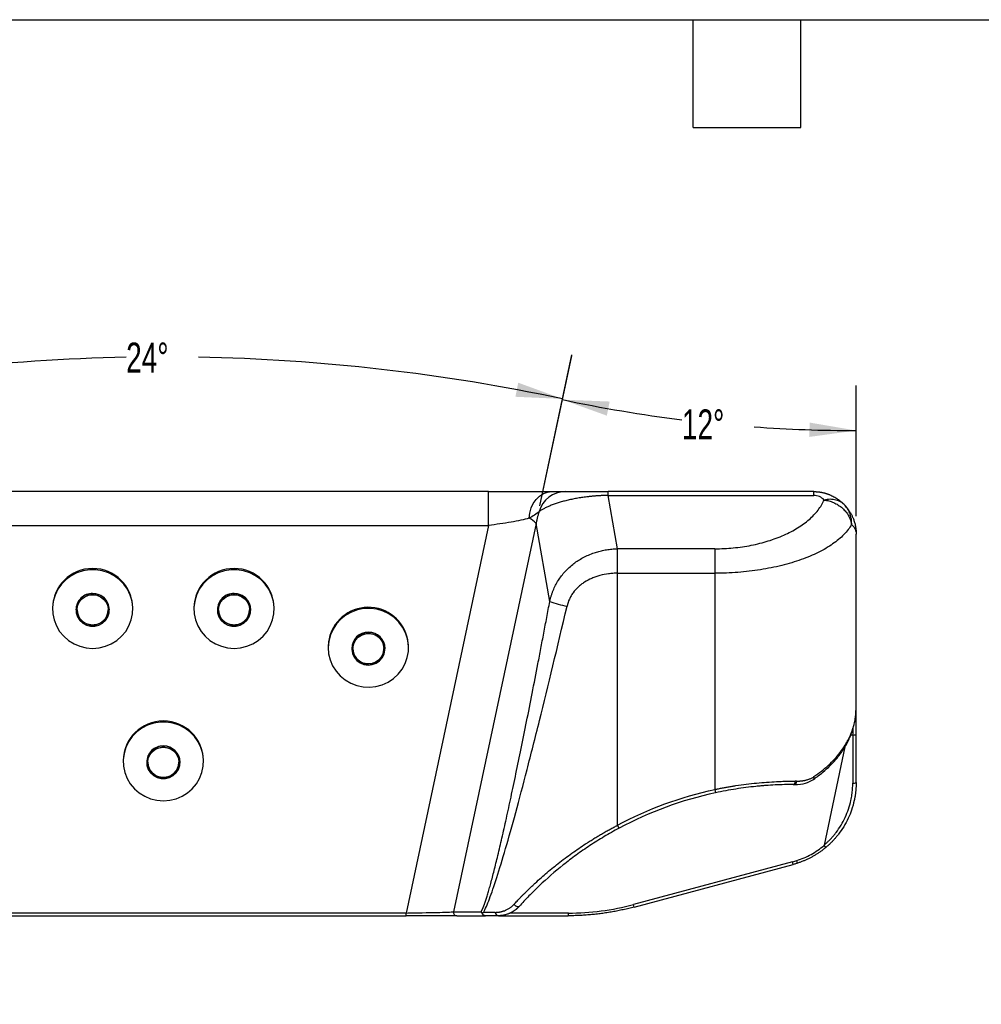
# Model space of a CAD drawing. Header units: millimetres. Extents: x 32 to 1437, y 32 to 1048.
# Tile 13 of 21: x 441 to 781, y 700 to 1048. Entities that reach past the tile are written whole.
import ezdxf

# ---------------------------------------------------------------- set-up
doc = ezdxf.new("R2010")
doc.units = ezdxf.units.MM
doc.header["$LTSCALE"] = 5
doc.layers.add('DIMENSIONS', color=140, linetype='Continuous', lineweight=25)
doc.layers.add('TEXT', color=140, linetype='Continuous', lineweight=25)
doc.styles.add('SLDTEXTSTYLE0', font='TXT', dxfattribs={"width": 0.7})
doc.dimstyles.new('SLDDIMSTYLE2', dxfattribs={"dimtxt": 10.790039, "dimasz": 16.51, "dimexe": 0, "dimexo": 0.0625, "dimgap": 2.69751, "dimtad": 0, "dimtih": 1, "dimtoh": 1, "dimdec": 4, "dimlfac": 5, "dimzin": 12, "dimdsep": 46, "dimtxsty": 'SLDTEXTSTYLE0', "dimsah": 1, "dimcen": 0.09, "dimadec": 0, "dimazin": 3, "dimtfac": 1, "dimtdec": 0, "dimtofl": 0, "dimtmove": 0, "dimatfit": 3, "dimfxl": 0, "dimfrac": 2, "dimtolj": 1, "dimtzin": 12, "dimarcsym": 0})

# ---------------------------------------------------------------- blocks, each defined once
blk = doc.blocks.new('_D_6')
at = {"layer": 'DIMENSIONS'}
for p, q in [((263.22, 750.65), (184.73, 771.68)), ((399.93, 730.85), (179.36, 730.85))]:
    blk.add_line(p, q, dxfattribs=at)
for start, end in [(152.2469, 165), (180, 192.7531)]:
    blk.add_arc((337.11, 730.85), 141.88, start, end, dxfattribs=at)
for points in [[(200.07, 767.57), (207.67, 782.44), (202.84, 784.04)], [(195.23, 730.85), (193.65, 714.22), (198.72, 714.51)]]:
    blk.add_solid(points, dxfattribs=at)
at = {"layer": 'DIMENSIONS', "insert": (184.3, 758.83), "char_height": 10.583, "attachment_point": 1, "style": 'SLDTEXTSTYLE0'}
blk.add_mtext('15°', dxfattribs=at)
blk = doc.blocks.new('_D_8')
at = {"layer": 'DIMENSIONS'}
for p, q in [((358.97, 875.84), (347.63, 929.17)), ((625.26, 875.84), (636.6, 929.17))]:
    blk.add_line(p, q, dxfattribs=at)
for start, end in [(91.1101, 102), (78, 88.95025)]:
    blk.add_arc((492.11, 249.44), 679.04, start, end, dxfattribs=at)
for points in [[(350.93, 913.64), (367.62, 914.39), (366.63, 919.37)], [(633.29, 913.64), (617.6, 919.37), (616.61, 914.39)]]:
    blk.add_solid(points, dxfattribs=at)
at = {"layer": 'DIMENSIONS', "insert": (478.96, 933.55), "char_height": 10.583, "attachment_point": 1, "style": 'SLDTEXTSTYLE0'}
blk.add_mtext('24°', dxfattribs=at)
blk = doc.blocks.new('_D_9')
at = {"layer": 'DIMENSIONS'}
for p, q in [((625.26, 875.84), (636.54, 928.9)), ((737.11, 872.2), (737.11, 918.33))]:
    blk.add_line(p, q, dxfattribs=at)
for start, end in [(258, 262.9156), (265.8654, 270)]:
    blk.add_arc((737.11, 1402.07), 499.62, start, end, dxfattribs=at)
for points in [[(633.24, 913.37), (648.95, 907.71), (649.93, 912.7)], [(737.11, 902.45), (720.65, 905.27), (720.56, 900.19)]]:
    blk.add_solid(points, dxfattribs=at)
at = {"layer": 'DIMENSIONS', "insert": (675.5, 909.91), "char_height": 10.583, "attachment_point": 1, "style": 'SLDTEXTSTYLE0'}
blk.add_mtext('12°', dxfattribs=at)

msp = doc.modelspace()

# ---------------------------------------------------------------- linework, layer by layer
for p, q in [((607.079893, 880.847053), (377.148491, 880.847053)), ((607.079893, 868.885892), (607.079893, 880.847053)), ((649.436461, 879.507307), (649.436461, 880.847053)), ((722.114192, 880.847053), (649.436461, 880.847053)), ((652.734781, 860.639794), (649.436461, 879.507307)), ((649.436461, 879.507307), (722.114192, 879.507307)), ((722.114192, 879.507307), (722.114192, 880.847053)), ((377.148491, 868.885892), (607.079893, 868.885892)), ((607.079893, 868.885892), (577.943877, 731.811714)), ((623.938953, 869.623853), (594.738627, 732.247123)), ((628.763444, 842.026116), (623.938953, 869.623853)), ((737.076359, 866.297259), (737.114192, 865.847053)), ((737.114192, 804.401076), (737.114192, 865.847053)), ((652.704338, 851.979504), (652.684195, 860.63886)), ((652.734781, 851.97954), (652.734781, 860.639794)), ((687.114192, 860.639794), (652.734781, 860.639794)), ((687.114192, 860.639794), (687.114192, 851.97954)), ((652.704338, 851.979504), (652.734781, 851.97954)), ((652.704338, 762.859804), (652.704338, 851.979504)), ((652.734781, 851.97954), (687.114192, 851.97954)), ((687.114192, 851.97954), (687.114192, 775.496207)), ((452.914192, 839.675588), (452.914192, 839.342191)), ((481.314192, 839.342191), (481.314192, 839.675588)), ((502.914192, 839.675588), (502.914192, 839.342191)), ((531.314192, 839.342191), (531.314192, 839.675588)), ((461.214192, 839.048017), (461.214192, 839.008793)), ((473.014192, 839.008793), (473.014192, 839.048017)), ((511.214192, 839.048017), (511.214192, 839.008793)), ((523.014192, 839.008793), (523.014192, 839.048017)), ((467.114192, 833.654823), (465.230897, 834.007073)), ((550.414192, 825.947459), (550.414192, 825.614061)), ((558.714192, 825.319887), (558.714192, 825.280664)), ((559.151242, 825.297538), (559.416597, 827.083571)), ((570.514192, 825.280664), (570.514192, 825.319887)), ((578.814192, 825.614061), (578.814192, 825.947459)), ((569.811787, 823.556203), (568.856436, 821.926211)), ((737.029826, 802.59008), (737.114192, 804.401076)), ((735.914192, 794.769376), (735.209101, 794.769376)), ((735.914192, 796.769955), (735.914192, 794.769376)), ((735.914192, 794.769376), (735.914192, 777.746951)), ((737.114192, 777.98229), (737.114192, 795.004715)), ((733.139127, 790.574211), (725.744298, 755.784274)), ((477.914192, 785.743651), (477.914192, 785.410254)), ((486.214192, 785.116079), (486.214192, 785.076856)), ((498.014192, 785.076856), (498.014192, 785.116079)), ((506.314192, 785.410254), (506.314192, 785.743651)), ((714.878763, 777.255338), (715.31157, 777.255338)), ((716.004948, 778.455338), (715.561498, 778.455338)), ((687.114192, 775.496207), (687.367109, 774.323163)), ((653.270707, 761.801869), (652.704338, 762.859804)), ((714.650127, 749.912112), (658.330545, 734.821325)), ((658.559181, 733.913729), (714.878763, 749.004515)), ((716.407748, 749.458093), (716.117953, 750.347547)), ((577.943877, 731.811714), (406.284507, 731.811714)), ((577.943877, 730.847053), (577.943877, 731.811714)), ((594.738627, 732.247123), (604.458776, 732.247123)), ((609.486258, 732.047053), (605.390593, 732.047053)), ((635.347414, 731.795539), (614.736403, 731.795539)), ((406.284507, 730.847053), (577.943877, 730.847053)), ((595.898743, 730.847053), (605.982029, 730.847053)), ((610.698502, 730.847053), (635.265467, 730.847053))]:
    msp.add_line(p, q)
at = {"flags": 128}
for points in [[(621.435362, 871.402592), (621.665147, 873.272464), (622.17652, 875.055588), (622.951192, 876.68819), (623.961456, 878.111879), (625.17118, 879.275735), (626.537095, 880.138131), (628.01035, 880.668224), (629.538251, 880.847053)], [(467.114192, 825.417945), (469.392032, 825.598261), (471.610877, 826.134536), (473.713261, 827.012884), (475.644732, 828.210553), (477.355266, 829.696527), (478.800563, 831.432318), (479.943188, 833.37297), (480.753549, 835.468223), (481.210658, 837.663808), (481.302675, 839.902864), (481.027219, 842.127398), (480.391422, 844.279796), (479.411752, 846.304314), (478.113582, 848.148516), (476.530533, 849.764638), (474.703606, 851.110825), (472.680118, 852.152211), (470.512474, 852.861823), (468.256817, 853.221284), (465.971566, 853.221284), (463.715909, 852.861823), (461.548266, 852.152211), (459.524777, 851.110825), (457.69785, 849.764638), (456.114801, 848.148516), (454.816631, 846.304314), (453.836961, 844.279796), (453.201164, 842.127398), (452.925708, 839.902864), (453.017726, 837.663808), (453.474835, 835.468223), (454.285196, 833.37297), (455.427821, 831.432318), (456.873117, 829.696527), (458.583652, 828.210553), (460.515123, 827.012884), (462.617506, 826.134536), (464.836352, 825.598261), (467.114192, 825.417945)], [(517.114192, 825.417945), (519.392032, 825.598261), (521.610877, 826.134536), (523.713261, 827.012884), (525.644732, 828.210553), (527.355266, 829.696527), (528.800563, 831.432318), (529.943188, 833.37297), (530.753549, 835.468223), (531.210658, 837.663808), (531.302675, 839.902864), (531.027219, 842.127398), (530.391422, 844.279796), (529.411752, 846.304314), (528.113582, 848.148516), (526.530533, 849.764638), (524.703606, 851.110825), (522.680118, 852.152211), (520.512474, 852.861823), (518.256817, 853.221284), (515.971566, 853.221284), (513.715909, 852.861823), (511.548266, 852.152211), (509.524777, 851.110825), (507.69785, 849.764638), (506.114801, 848.148516), (504.816631, 846.304314), (503.836961, 844.279796), (503.201164, 842.127398), (502.925708, 839.902864), (503.017726, 837.663808), (503.474835, 835.468223), (504.285196, 833.37297), (505.427821, 831.432318), (506.873117, 829.696527), (508.583652, 828.210553), (510.515123, 827.012884), (512.617506, 826.134536), (514.836352, 825.598261), (517.114192, 825.417945)], [(467.114192, 844.794219), (465.646921, 844.61246), (464.271845, 844.078601), (463.075364, 843.226187), (462.132657, 842.10878), (461.502958, 840.796588), (461.225834, 839.372063), (461.318697, 837.924713), (461.775712, 836.545479), (462.568164, 835.321024), (463.646259, 834.328285), (464.942257, 833.62964), (466.374726, 833.268987), (467.853658, 833.268987), (469.286127, 833.62964), (470.582125, 834.328285), (471.66022, 835.321024), (472.452671, 836.545479), (472.909686, 837.924713), (473.002549, 839.372063), (472.725425, 840.796588), (472.095726, 842.10878), (471.15302, 843.226187), (469.956538, 844.078601), (468.581462, 844.61246), (467.114192, 844.794219)], [(467.114192, 844.401987), (468.537696, 844.218218), (469.864192, 843.679436), (471.003279, 842.822357), (471.877331, 841.70539), (472.426784, 840.404655), (472.614192, 839.008793), (472.426784, 837.612932), (471.877331, 836.312197), (471.003279, 835.19523), (469.864192, 834.338151), (468.537696, 833.799368), (467.114192, 833.6156), (465.690687, 833.799368), (464.364192, 834.338151), (463.225104, 835.19523), (462.351052, 836.312197), (461.8016, 837.612932), (461.614192, 839.008793), (461.8016, 840.404655), (462.351052, 841.70539), (463.225104, 842.822357), (464.364192, 843.679436), (465.690687, 844.218218), (467.114192, 844.401987)], [(517.114192, 844.794219), (515.646921, 844.61246), (514.271845, 844.078601), (513.075364, 843.226187), (512.132657, 842.10878), (511.502958, 840.796588), (511.225834, 839.372063), (511.318697, 837.924713), (511.775712, 836.545479), (512.568164, 835.321024), (513.646259, 834.328285), (514.942257, 833.62964), (516.374726, 833.268987), (517.853658, 833.268987), (519.286127, 833.62964), (520.582125, 834.328285), (521.66022, 835.321024), (522.452671, 836.545479), (522.909686, 837.924713), (523.002549, 839.372063), (522.725425, 840.796588), (522.095726, 842.10878), (521.15302, 843.226187), (519.956538, 844.078601), (518.581462, 844.61246), (517.114192, 844.794219)], [(517.114192, 844.401987), (518.537696, 844.218218), (519.864192, 843.679436), (521.003279, 842.822357), (521.877331, 841.70539), (522.426784, 840.404655), (522.614192, 839.008793), (522.426784, 837.612932), (521.877331, 836.312197), (521.003279, 835.19523), (519.864192, 834.338151), (518.537696, 833.799368), (517.114192, 833.6156), (515.690687, 833.799368), (514.364192, 834.338151), (513.225104, 835.19523), (512.351052, 836.312197), (511.8016, 837.612932), (511.614192, 839.008793), (511.8016, 840.404655), (512.351052, 841.70539), (513.225104, 842.822357), (514.364192, 843.679436), (515.690687, 844.218218), (517.114192, 844.401987)], [(551.194946, 830.167573), (550.623822, 827.99781), (550.415041, 825.766309), (550.57401, 823.530865), (551.096613, 821.349374), (551.969314, 819.278337), (553.16951, 817.371392), (554.666118, 815.677927), (556.420376, 814.241803), (558.386849, 813.100215), (560.514607, 812.282729), (562.748542, 811.810517), (565.030797, 811.69581), (567.302262, 811.941578), (569.504107, 812.541456), (571.579306, 813.479908), (573.474112, 814.732628), (575.139451, 816.267172), (576.532191, 818.043795), (577.616261, 820.016484), (578.363585, 822.134147), (578.754806, 824.341938), (578.779793, 826.582677), (578.437898, 828.798329), (577.737977, 830.93151), (576.698156, 832.926972), (575.345367, 834.733033), (573.714646, 836.302918), (571.848229, 837.595967), (569.794453, 838.578691), (567.606512, 839.225638), (565.341071, 839.520052), (563.056804, 839.454309), (560.812873, 839.03011), (558.667393, 838.258443), (556.675933, 837.159292), (554.89007, 835.761127), (553.356056, 834.100157), (552.113622, 832.219403), (551.194946, 830.167573)], [(570.189794, 823.388712), (570.494453, 824.80782), (570.429634, 826.256639), (569.99941, 827.644134), (569.230812, 828.883123), (568.172135, 829.895756), (566.889899, 830.618406), (565.464673, 831.005667), (563.986007, 831.033204), (562.546813, 830.699288), (561.23752, 830.0249), (560.140395, 829.052414), (559.324375, 827.842935), (558.840735, 826.47246), (558.719861, 825.027099), (558.96935, 823.597671), (559.573525, 822.273991), (560.494424, 821.139232), (561.674183, 820.264694), (563.038674, 819.705328), (564.50216, 819.496281), (565.972685, 819.650688), (567.357852, 820.158847), (568.570624, 820.988829), (569.534799, 822.088482), (570.189794, 823.388712)], [(569.811787, 823.51698), (569.169168, 822.257963), (568.216135, 821.204938), (567.017636, 820.429667), (565.655346, 819.984984), (564.222103, 819.901192), (562.81558, 820.184003), (561.531629, 820.814142), (560.45775, 821.748668), (559.667126, 822.923893), (559.213636, 824.259729), (559.128185, 825.665139), (559.416597, 827.044348), (560.059215, 828.303365), (561.012248, 829.35639), (562.210748, 830.131661), (563.573038, 830.576344), (565.006281, 830.660136), (566.412804, 830.377325), (567.696754, 829.747186), (568.770633, 828.81266), (569.561257, 827.637435), (570.014747, 826.301599), (570.100198, 824.896189), (569.811787, 823.51698)], [(569.811787, 823.556203), (570.100198, 824.935412), (570.114192, 825.319887)], [(492.114192, 771.486008), (494.392032, 771.666323), (496.610877, 772.202599), (498.713261, 773.080946), (500.644732, 774.278616), (502.355266, 775.76459), (503.800563, 777.500381), (504.943188, 779.441033), (505.753549, 781.536285), (506.210658, 783.731871), (506.302675, 785.970926), (506.027219, 788.195461), (505.391422, 790.347859), (504.411752, 792.372376), (503.113582, 794.216578), (501.530533, 795.832701), (499.703606, 797.178888), (497.680118, 798.220273), (495.512474, 798.929886), (493.256817, 799.289347), (490.971566, 799.289347), (488.715909, 798.929886), (486.548266, 798.220273), (484.524777, 797.178888), (482.69785, 795.832701), (481.114801, 794.216578), (479.816631, 792.372376), (478.836961, 790.347859), (478.201164, 788.195461), (477.925708, 785.970926), (478.017726, 783.731871), (478.474835, 781.536285), (479.285196, 779.441033), (480.427821, 777.500381), (481.873117, 775.76459), (483.583652, 774.278616), (485.515123, 773.080946), (487.617506, 772.202599), (489.836352, 771.666323), (492.114192, 771.486008)], [(492.114192, 790.862282), (490.646921, 790.680522), (489.271845, 790.146664), (488.075364, 789.29425), (487.132657, 788.176842), (486.502958, 786.864651), (486.225834, 785.440126), (486.318697, 783.992776), (486.775712, 782.613542), (487.568164, 781.389087), (488.646259, 780.396348), (489.942257, 779.697703), (491.374726, 779.33705), (492.853658, 779.33705), (494.286127, 779.697703), (495.582125, 780.396348), (496.66022, 781.389087), (497.452671, 782.613542), (497.909686, 783.992776), (498.002549, 785.440126), (497.725425, 786.864651), (497.095726, 788.176842), (496.15302, 789.29425), (494.956538, 790.146664), (493.581462, 790.680522), (492.114192, 790.862282)], [(492.114192, 790.47005), (493.537696, 790.286281), (494.864192, 789.747499), (496.003279, 788.89042), (496.877331, 787.773453), (497.426784, 786.472717), (497.614192, 785.076856), (497.426784, 783.680995), (496.877331, 782.380259), (496.003279, 781.263292), (494.864192, 780.406213), (493.537696, 779.867431), (492.114192, 779.683663), (490.690687, 779.867431), (489.364192, 780.406213), (488.225104, 781.263292), (487.351052, 782.380259), (486.8016, 783.680995), (486.614192, 785.076856), (486.8016, 786.472717), (487.351052, 787.773453), (488.225104, 788.89042), (489.364192, 789.747499), (490.690687, 790.286281), (492.114192, 790.47005)], [(714.878763, 777.255338), (715.011958, 777.278396), (715.140035, 777.346683), (715.258071, 777.457575), (715.36153, 777.60681), (715.446437, 777.788654), (715.509528, 777.996118), (715.54838, 778.22123), (715.561498, 778.455338)], [(716.004948, 778.455338), (715.991625, 778.22123), (715.952168, 777.996118), (715.888093, 777.788654), (715.801863, 777.60681), (715.696791, 777.457575), (715.576915, 777.346683), (715.446842, 777.278396), (715.31157, 777.255338)], [(617.949191, 734.149368), (617.793433, 734.040644), (617.585171, 733.99707), (617.339275, 734.021758), (617.073304, 734.112945), (616.806247, 734.26412), (616.557174, 734.464489), (616.343868, 734.699745), (616.181561, 734.953091)]]:
    msp.add_lwpolyline(points, dxfattribs=at)
for centre, radius, start, end in [((634.301381, 871.183343), 9.664483, 90.72470395, 164.1906744), ((618.755974, 864.980051), 6.959035, 41.85943809, 67.35482986), ((467.114192, 839.465643), 14.201552, 0.84704813, 179.15295187), ((517.114192, 839.465643), 14.201552, 0.84704813, 179.15295187), ((467.041403, 839.006539), 5.827359, 89.28430446, 179.59217689), ((467.16861, 838.987804), 5.845892, 0.59015329, 90.53336537), ((517.041403, 839.006539), 5.827359, 89.28430446, 179.59217689), ((517.16861, 838.987804), 5.845892, 0.59015329, 90.53336537), ((564.58825, 825.69904), 14.228111, 1.00042045, 160.27560759), ((640.624785, 873.428327), 33.567697, 249.3072898, 260.11601049), ((467.114192, 839.126147), 5.500555, 180.81386381, 359.18613619), ((517.114192, 839.126147), 5.500555, 180.81386381, 359.18613619), ((564.089087, 825.946424), 13.674895, 160.54545201, 179.99566497), ((564.614192, 825.232376), 5.900649, 0.84977645, 179.15022355), ((564.624999, 825.420713), 5.51173, 181.04817036, 340.22785769), ((492.114192, 785.533706), 14.201552, 0.84704813, 179.15295187), ((736.202653, 796.475586), 1.730423, 260.40399424, 301.78761233), ((492.041403, 785.074602), 5.827359, 89.28430446, 179.59217689), ((492.16861, 785.055867), 5.845892, 0.59015329, 90.53336537), ((492.114192, 785.19421), 5.500555, 180.81386381, 359.18613619), ((721.467439, 779.657048), 0.817298, 312.70945776, 28.48175884), ((736.202653, 779.453161), 1.730423, 260.40399424, 301.78761233), ((714.878763, 646.722763), 130.532575, 102.16716701, 118.1625466), ((697.538076, 745.118753), 17.770722, 12.63039585, 15.64841014), ((641.218494, 730.027966), 17.770722, 12.63039585, 15.64841014), ((595.913227, 732.039733), 1.192768, 169.98691587, 269.30423838), ((610.61126, 731.97119), 1.127557, 176.14214205, 265.53561024), ((632.169332, 731.592334), 3.184571, 346.46562961, 3.65847956)]:
    msp.add_arc(centre, radius, start, end)
for points, knots in [([(607.079893, 880.847053), (609.237831, 880.847053), (611.406352, 880.847053), (615.637082, 880.847053), (617.699005, 880.847053), (621.594541, 880.847053), (623.427926, 880.847053), (626.757963, 880.847053), (628.254389, 880.847053), (629.538251, 880.847053)], [0, 0, 0, 0, 0.25, 0.25, 0.5, 0.5, 0.75, 0.75, 1, 1, 1, 1]), ([(649.436461, 879.507307), (649.297125, 879.504654), (649.018128, 879.49934), (648.599026, 879.48833), (648.179074, 879.475071), (647.758367, 879.459334), (647.33703, 879.441169), (646.915181, 879.420552), (646.492939, 879.397482), (646.070425, 879.371955), (645.647758, 879.343968), (645.225062, 879.313523), (644.802456, 879.28062), (644.380064, 879.245263), (643.958008, 879.207457), (643.536411, 879.16721), (643.115396, 879.124532), (642.695083, 879.079432), (641.804651, 878.978587), (640.44863, 878.803024), (638.666268, 878.523631), (636.908564, 878.196884), (635.210224, 877.828255), (633.574971, 877.419338), (632.037714, 876.978799), (630.578103, 876.502364), (629.239508, 876.004908), (627.992569, 875.478151), (627.067837, 875.032237), (626.382589, 874.667022), (625.904696, 874.394237), (625.438574, 874.109791), (625.149415, 873.915194), (625.00247, 873.816304)], [0, 0, 0, 0, 0.0120639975, 0.0241561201, 0.0362800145, 0.0484392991, 0.0606375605, 0.0728783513, 0.0851651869, 0.0975015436, 0.109890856, 0.1223365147, 0.1348418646, 0.1474102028, 0.1600447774, 0.1727487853, 0.1855253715, 0.1983776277, 0.2113085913, 0.2678804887, 0.3266680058, 0.3878682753, 0.451656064, 0.5156731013, 0.5829230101, 0.6494935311, 0.719719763, 0.7876420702, 0.859658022, 0.8929676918, 0.927459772, 0.9631365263, 1, 1, 1, 1]), ([(629.538251, 880.847053), (630.588778, 880.847053), (631.495745, 880.847053), (633.042274, 880.847053), (633.682545, 880.847053), (634.179143, 880.847053)], [0, 0, 0, 0, 0.5, 0.5, 1, 1, 1, 1]), ([(634.179143, 880.847053), (634.955263, 880.847053), (635.91787, 880.847053), (638.135332, 880.847053), (639.389791, 880.847053), (642.084012, 880.847053), (643.523444, 880.847053), (646.465141, 880.847053), (647.96705, 880.847053), (649.436461, 880.847053)], [0, 0, 0, 0, 0.25, 0.25, 0.5, 0.5, 0.75, 0.75, 1, 1, 1, 1]), ([(687.114192, 860.639794), (689.304942, 860.639794), (691.495641, 860.743936), (695.818108, 861.157702), (697.949811, 861.467323), (702.096842, 862.283711), (704.112118, 862.79047), (707.972009, 863.98749), (709.816576, 864.677738), (713.285359, 866.223148), (714.909533, 867.078291), (717.893774, 868.930464), (719.253806, 869.927471), (721.673123, 872.036518), (722.73238, 873.148532), (724.521608, 875.457644), (725.251553, 876.654701), (725.807031, 877.878203)], [0, 0, 0, 0, 0.125, 0.125, 0.25, 0.25, 0.375, 0.375, 0.5, 0.5, 0.625, 0.625, 0.75, 0.75, 0.875, 0.875, 1, 1, 1, 1]), ([(722.114192, 880.847053), (722.234709, 880.846214), (722.475978, 880.844535), (722.837975, 880.830938), (723.200179, 880.809187), (723.562377, 880.778451), (723.924351, 880.738919), (724.285883, 880.690508), (724.646754, 880.633219), (725.006743, 880.567036), (725.365625, 880.491952), (725.723178, 880.407969), (726.079177, 880.31509), (726.433395, 880.213327), (726.785606, 880.102697), (727.135584, 879.983223), (727.483097, 879.854932), (727.827928, 879.717856), (728.536934, 879.41549), (729.592231, 878.88197), (730.640333, 878.205357), (731.382556, 877.646159), (731.853929, 877.260423), (732.314373, 876.850491), (732.764448, 876.417671), (733.049102, 876.113296), (733.192709, 875.959741)], [0, 0, 0, 0, 0.02809816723, 0.05625099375, 0.0844640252, 0.11274277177, 0.14109270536, 0.16951925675, 0.19802781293, 0.22662371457, 0.25531225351, 0.28409867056, 0.31298815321, 0.34198583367, 0.37109678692, 0.40032602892, 0.42967851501, 0.45915913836, 0.48877272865, 0.61392722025, 0.74340762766, 0.79287841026, 0.84326053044, 0.89456683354, 0.94680948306, 1, 1, 1, 1]), ([(725.807031, 877.878203), (725.34015, 878.389674), (724.765843, 878.802448), (723.498757, 879.361426), (722.806655, 879.507307), (722.114192, 879.507307)], [0, 0, 0, 0, 0.5, 0.5, 1, 1, 1, 1]), ([(733.192709, 875.959741), (732.788904, 876.402113), (732.3088, 876.797786), (731.218273, 877.44823), (730.608066, 877.702538), (729.305411, 878.040908), (728.613499, 878.124831), (727.209838, 878.122264), (726.498649, 878.036034), (725.807031, 877.878203)], [0, 0, 0, 0, 0.25, 0.25, 0.5, 0.5, 0.75, 0.75, 1, 1, 1, 1]), ([(725.807031, 877.878203), (726.344007, 877.817256), (726.898034, 877.714773), (728.017568, 877.416943), (728.582983, 877.221498), (729.696413, 876.735558), (730.244268, 876.445024), (731.291291, 875.776796), (731.790276, 875.39915), (732.711222, 874.574643), (733.13304, 874.12791), (733.879428, 873.190529), (734.203945, 872.700044), (734.746723, 871.70321), (734.965029, 871.197004), (735.297695, 870.194705), (735.412164, 869.698695), (735.480241, 869.217949)], [0, 0, 0, 0, 0.125, 0.125, 0.25, 0.25, 0.375, 0.375, 0.5, 0.5, 0.625, 0.625, 0.75, 0.75, 0.875, 0.875, 1, 1, 1, 1]), ([(735.480241, 869.217949), (735.522978, 869.824754), (735.508456, 870.443017), (735.355725, 871.668416), (735.217456, 872.275333), (734.821524, 873.442222), (734.563931, 874.001981), (733.947299, 875.044044), (733.588435, 875.52622), (733.192709, 875.959741)], [0, 0, 0, 0, 0.25, 0.25, 0.5, 0.5, 0.75, 0.75, 1, 1, 1, 1]), ([(733.192709, 875.959741), (733.27969, 875.862999), (733.455439, 875.667526), (733.710841, 875.363739), (733.962956, 875.04831), (734.210383, 874.720554), (734.452702, 874.380535), (734.6892, 874.028138), (734.91922, 873.663334), (735.142066, 873.286105), (735.357031, 872.896468), (735.563391, 872.49447), (735.760406, 872.080193), (735.947326, 871.65375), (736.225916, 870.959948), (736.567495, 869.938027), (736.816511, 868.877821), (736.958817, 868.026103), (737.038082, 867.403471), (737.100889, 866.664259), (737.109551, 866.132139), (737.114192, 865.847053)], [0, 0, 0, 0, 0.03422208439, 0.06914737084, 0.10477623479, 0.14110902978, 0.17814608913, 0.21588772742, 0.25433424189, 0.29348591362, 0.33334300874, 0.37390577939, 0.41517446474, 0.4571492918, 0.49983047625, 0.61779802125, 0.74992656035, 0.79679297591, 0.85409430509, 0.92183014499, 1, 1, 1, 1]), ([(621.435362, 871.402592), (620.597871, 871.179472), (619.628394, 870.950844), (617.482463, 870.496014), (616.306152, 870.269842), (613.81611, 869.833306), (612.502525, 869.622966), (609.815584, 869.230531), (608.442392, 869.048459), (607.079893, 868.885892)], [0, 0, 0, 0, 0.25, 0.25, 0.5, 0.5, 0.75, 0.75, 1, 1, 1, 1]), ([(625.00247, 873.816304), (624.536086, 873.394768), (623.999374, 872.964663), (622.810451, 872.146113), (622.157084, 871.75725), (621.435362, 871.402592)], [0, 0, 0, 0, 0.5, 0.5, 1, 1, 1, 1]), ([(625.00247, 873.816304), (624.948706, 873.652367), (624.840484, 873.322374), (624.688482, 872.820567), (624.543068, 872.309846), (624.405409, 871.790006), (624.275544, 871.261217), (624.154108, 870.723507), (624.040503, 870.177149), (623.972938, 869.809025), (623.938953, 869.623853)], [0, 0, 0, 0, 0.1195688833, 0.2406831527, 0.3633461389, 0.4875610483, 0.6133309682, 0.740658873, 0.8695476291, 1, 1, 1, 1]), ([(735.480241, 869.217949), (734.785894, 867.994449), (733.873463, 866.79739), (731.636927, 864.488278), (730.312856, 863.376264), (727.288709, 861.267217), (725.58867, 860.27021), (721.858368, 858.418037), (719.828151, 857.562894), (715.492172, 856.017484), (713.186463, 855.327236), (708.3616, 854.130216), (705.842504, 853.623457), (700.658716, 852.807068), (697.994087, 852.497448), (692.591003, 852.083682), (689.852629, 851.97954), (687.114192, 851.97954)], [0, 0, 0, 0, 0.125, 0.125, 0.25, 0.25, 0.375, 0.375, 0.5, 0.5, 0.625, 0.625, 0.75, 0.75, 0.875, 0.875, 1, 1, 1, 1]), ([(735.480241, 869.217949), (735.639351, 869.068253), (735.972376, 868.754932), (736.383222, 868.219847), (736.712484, 867.65099), (736.932972, 867.074072), (737.054981, 866.628576), (737.071648, 866.370272), (737.076359, 866.297259)], [0, 0, 0, 0, 0.1740904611, 0.3643787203, 0.5709031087, 0.7541974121, 0.9305212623, 1, 1, 1, 1]), ([(628.763444, 842.026116), (628.800925, 842.191809), (628.875837, 842.522972), (629.001335, 843.015748), (629.136309, 843.504955), (629.281662, 843.990166), (629.437097, 844.471271), (629.60263, 844.948071), (629.778194, 845.420404), (630.149368, 846.356041), (630.785123, 847.733238), (632.106609, 850.03352), (634.160962, 852.717215), (636.631732, 854.977071), (638.837627, 856.528186), (640.563266, 857.546818), (642.460931, 858.46711), (644.074244, 859.088714), (645.325927, 859.489038), (646.164352, 859.727616), (647.027847, 859.942991), (647.915788, 860.133374), (648.827392, 860.296864), (649.761745, 860.431812), (650.717791, 860.535518), (651.694306, 860.609253), (652.352301, 860.628934), (652.684195, 860.63886)], [0, 0, 0, 0, 0.0156912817, 0.0313614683, 0.0470114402, 0.0626420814, 0.0782542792, 0.0938489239, 0.109426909, 0.1249891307, 0.1872571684, 0.2501488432, 0.3713879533, 0.4997949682, 0.5579221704, 0.6189519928, 0.6829003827, 0.7497811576, 0.7755045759, 0.8017465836, 0.8285076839, 0.8557883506, 0.883589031, 0.9119101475, 0.9407520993, 0.9701152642, 1, 1, 1, 1]), ([(652.704338, 851.979504), (652.178306, 851.978526), (651.648993, 851.96105), (650.589867, 851.892055), (650.065888, 851.840981), (648.510296, 851.638986), (647.494903, 851.439714), (646.004964, 851.040063), (645.511691, 850.88916), (644.548216, 850.555653), (644.079136, 850.373646), (642.709251, 849.781916), (641.84553, 849.326851), (640.626728, 848.54704), (640.232647, 848.269994), (639.486375, 847.693731), (639.132097, 847.393304), (638.12457, 846.45532), (637.52633, 845.781248), (636.739896, 844.694015), (636.497727, 844.320416), (636.059075, 843.563158), (635.86135, 843.177826), (635.329863, 842.002444), (635.057509, 841.193074), (634.862762, 840.358865)], [0, 0, 0, 0, 0.0625, 0.0625, 0.125, 0.125, 0.25, 0.25, 0.3125, 0.3125, 0.375, 0.375, 0.5, 0.5, 0.5625, 0.5625, 0.625, 0.625, 0.75, 0.75, 0.8125, 0.8125, 0.875, 0.875, 1, 1, 1, 1]), ([(461.614192, 839.048017), (461.614192, 840.47834), (462.193684, 841.850189), (464.256525, 843.872972), (465.655542, 844.44121), (467.114192, 844.44121)], [0, 0, 0, 0, 0.5, 0.5, 1, 1, 1, 1]), ([(467.114192, 844.44121), (468.572841, 844.44121), (469.971858, 843.872972), (472.0347, 841.850189), (472.614192, 840.47834), (472.614192, 839.048017)], [0, 0, 0, 0, 0.5, 0.5, 1, 1, 1, 1]), ([(511.614192, 839.048017), (511.614192, 840.47834), (512.193684, 841.850189), (514.256525, 843.872972), (515.655542, 844.44121), (517.114192, 844.44121)], [0, 0, 0, 0, 0.5, 0.5, 1, 1, 1, 1]), ([(517.114192, 844.44121), (518.572841, 844.44121), (519.971858, 843.872972), (522.0347, 841.850189), (522.614192, 840.47834), (522.614192, 839.048017)], [0, 0, 0, 0, 0.5, 0.5, 1, 1, 1, 1]), ([(604.458776, 732.247123), (604.482766, 732.285225), (604.531099, 732.361985), (604.605023, 732.489477), (604.680609, 732.626936), (604.757929, 732.775231), (604.836964, 732.934123), (604.917718, 733.103675), (605.00019, 733.28387), (605.084381, 733.474711), (605.17029, 733.676195), (605.257918, 733.888324), (605.347264, 734.111097), (605.438329, 734.344513), (605.531113, 734.588572), (605.625615, 734.843275), (605.721837, 735.10862), (605.819778, 735.384609), (606.037229, 736.01003), (606.384131, 737.061533), (606.867164, 738.62789), (607.38093, 740.389547), (607.927947, 742.355483), (608.507865, 744.525727), (609.12025, 746.900175), (609.762427, 749.468779), (610.687283, 753.271472), (611.915648, 758.516922), (613.463183, 765.396045), (615.116283, 772.99553), (616.864133, 781.266665), (618.700624, 790.177715), (620.608917, 799.645771), (622.586124, 809.651728), (624.257967, 818.266221), (625.62025, 825.371159), (626.657087, 830.822037), (627.707834, 836.38533), (628.409319, 840.133804), (628.763444, 842.026116)], [0, 0, 0, 0, 0.0024907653, 0.0050179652, 0.0075843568, 0.0101925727, 0.0128451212, 0.0155443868, 0.0182926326, 0.0210920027, 0.0239445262, 0.0268521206, 0.0298165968, 0.0328396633, 0.0359229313, 0.0390679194, 0.0422760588, 0.0455486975, 0.0488871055, 0.0641316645, 0.0806717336, 0.0985733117, 0.1178884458, 0.1389230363, 0.1614180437, 0.1854019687, 0.2108983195, 0.2667214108, 0.3285082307, 0.3961115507, 0.4693800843, 0.5475140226, 0.6307992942, 0.7176995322, 0.809091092, 0.8554150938, 0.9026729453, 0.9508671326, 1, 1, 1, 1]), ([(605.390617, 732.047053), (605.981189, 733.179201), (606.666557, 734.781238), (608.218624, 738.905637), (609.08532, 741.427988), (610.989698, 747.363023), (612.027328, 750.775444), (614.261165, 758.449903), (615.457285, 762.711482), (617.993777, 772.033278), (619.334044, 777.092927), (622.142756, 787.950208), (623.61109, 793.747161), (628.181974, 812.141322), (631.45009, 825.74029), (634.862762, 840.358865)], [0, 0, 0, 0, 0.125, 0.125, 0.25, 0.25, 0.375, 0.375, 0.5, 0.5, 0.625, 0.625, 0.75, 0.75, 1, 1, 1, 1]), ([(517.114192, 833.654823), (516.41381, 833.708688), (515.524914, 833.777052), (514.759443, 834.195063), (514.597104, 834.283713)], [0, 0, 0, 0, 0.7879234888, 1, 1, 1, 1]), ([(559.416597, 827.083571), (559.712269, 827.701107), (560.167106, 828.651074), (561.234101, 829.618078), (562.192665, 830.205843), (563.258973, 830.585308), (564.68636, 830.790342), (566.455994, 830.539659), (568.006367, 829.66399), (568.99704, 828.637801), (569.602989, 827.692992), (569.960282, 826.650859), (570.163993, 825.830242), (570.08617, 825.387577), (570.071378, 825.303439)], [0, 0, 0, 0, 0.1337154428, 0.205696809, 0.2792057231, 0.3527146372, 0.4246960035, 0.5584114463, 0.6921268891, 0.7641082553, 0.8376171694, 0.9111260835, 0.9831074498, 1, 1, 1, 1]), ([(567.125449, 820.534501), (567.089699, 820.51229), (566.734722, 820.291747), (565.962846, 820.066709), (564.544053, 819.841604), (562.783125, 820.113578), (561.356212, 820.85433), (560.770778, 821.489902), (560.646621, 821.624692)], [0, 0, 0, 0, 0.0180080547, 0.1788083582, 0.33626716, 0.6287688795, 0.9212705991, 1, 1, 1, 1]), ([(722.022023, 779.056649), (723.167092, 779.892042), (725.298483, 781.447013), (727.816558, 783.779878), (729.689242, 785.787163), (731.015252, 787.421452), (731.997436, 788.770835), (732.804705, 789.991735), (733.555417, 791.248583), (734.288953, 792.626524), (735.070171, 794.308573), (735.901366, 796.510771), (736.695782, 799.380694), (736.925835, 801.525398), (737.05262, 802.707374)], [0, 0, 0, 0, 0.1257648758, 0.2340942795, 0.3240160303, 0.3947636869, 0.4468745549, 0.496195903, 0.5481140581, 0.602642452, 0.6650014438, 0.7513060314, 0.8629413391, 1, 1, 1, 1]), ([(722.185818, 780.0468), (723.079394, 780.675539), (724.908454, 781.962506), (727.341547, 784.052786), (729.568088, 786.281852), (731.558077, 788.665746), (733.075463, 790.879435), (734.23193, 792.917375), (735.106809, 794.748244), (735.842547, 796.659295), (736.421272, 798.608882), (736.793992, 800.458186), (736.99782, 801.788074), (737.025009, 802.46939), (737.029826, 802.59008)], [0, 0, 0, 0, 0.098732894, 0.2020964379, 0.3061160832, 0.4121599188, 0.5247525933, 0.5968630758, 0.674296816, 0.7570588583, 0.8365604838, 0.9164637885, 0.9852022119, 1, 1, 1, 1]), ([(737.114192, 795.004715), (737.114192, 796.684596), (737.114192, 800.030985), (737.114192, 802.831429), (737.114192, 804.226056)], [0, 0, 0, 0, 0.5019981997, 1, 1, 1, 1]), ([(486.614192, 785.116079), (486.614192, 786.546403), (487.193684, 787.918252), (489.256525, 789.941035), (490.655542, 790.509273), (492.114192, 790.509273)], [0, 0, 0, 0, 0.5, 0.5, 1, 1, 1, 1]), ([(492.114192, 790.509273), (493.572841, 790.509273), (494.971858, 789.941035), (497.0347, 787.918252), (497.614192, 786.546403), (497.614192, 785.116079)], [0, 0, 0, 0, 0.5, 0.5, 1, 1, 1, 1]), ([(492.114192, 779.722886), (491.41381, 779.776751), (490.524914, 779.845115), (489.759443, 780.263126), (489.597104, 780.351776)], [0, 0, 0, 0, 0.7879234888, 1, 1, 1, 1]), ([(716.004948, 778.455338), (716.13736, 778.456162), (716.400296, 778.457797), (716.788334, 778.471249), (717.168145, 778.492794), (717.539571, 778.523191), (717.902764, 778.56224), (718.257797, 778.609994), (718.604765, 778.666442), (718.943759, 778.731582), (719.350296, 778.822253), (719.81779, 778.946785), (720.338376, 779.116528), (720.835012, 779.310596), (721.30785, 779.529772), (721.758862, 779.771247), (722.044411, 779.955538), (722.185818, 780.0468)], [0, 0, 0, 0, 0.0588208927, 0.1168031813, 0.17396666, 0.2303319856, 0.2859207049, 0.3407552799, 0.3948591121, 0.4482565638, 0.5009729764, 0.5890706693, 0.6749909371, 0.7588806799, 0.84089771, 0.9212108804, 1, 1, 1, 1]), ([(687.114192, 775.496207), (687.341259, 775.543642), (687.795111, 775.638453), (688.476253, 775.776187), (689.156956, 775.910523), (689.837161, 776.041147), (690.516723, 776.168144), (691.195522, 776.29149), (691.873431, 776.411192), (692.550325, 776.527249), (693.226079, 776.639659), (693.900575, 776.748425), (695.583397, 777.011237), (698.27514, 777.387036), (701.917192, 777.796555), (705.507244, 778.104403), (708.208688, 778.266609), (710.092967, 778.348589), (711.190508, 778.387577), (712.288398, 778.417928), (713.384853, 778.439443), (714.480195, 778.45288), (715.199458, 778.454515), (715.561498, 778.455338)], [0, 0, 0, 0, 0.0228476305, 0.0456669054, 0.0684584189, 0.0912227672, 0.1139605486, 0.1366723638, 0.1593588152, 0.1820205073, 0.2046580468, 0.2272720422, 0.2498631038, 0.3741039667, 0.4993039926, 0.6231091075, 0.7497662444, 0.7900506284, 0.8309006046, 0.8723184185, 0.9143062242, 0.9568660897, 1, 1, 1, 1]), ([(714.878763, 777.255338), (712.841877, 777.255338), (710.721419, 777.207716), (707.420859, 777.046768), (706.30059, 776.978189), (704.589927, 776.85047), (704.014658, 776.803753), (702.853934, 776.701593), (702.267369, 776.646026), (699.332107, 776.347706), (696.963875, 776.042692), (692.191898, 775.291396), (689.78808, 774.845144), (687.367109, 774.323163)], [0, 0, 0, 0, 0.25, 0.25, 0.375, 0.375, 0.4375, 0.4375, 0.5, 0.5, 0.75, 0.75, 1, 1, 1, 1]), ([(715.437739, 777.275372), (716.736918, 777.332991), (719.066642, 777.436315), (721.115652, 778.559717), (722.022025, 779.05665)], [0, 0, 0, 0, 0.5576534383, 1, 1, 1, 1]), ([(725.744298, 755.784274), (725.874821, 755.896144), (726.135706, 756.119747), (726.519035, 756.463573), (726.896135, 756.813254), (727.266458, 757.16941), (727.630148, 757.531877), (727.987168, 757.900698), (728.337527, 758.275862), (728.681223, 758.65737), (729.018257, 759.045223), (729.348627, 759.439419), (729.672336, 759.839968), (730.531179, 760.942142), (731.818339, 762.829154), (733.301294, 765.623525), (734.472557, 768.562401), (735.123299, 770.927472), (735.462811, 772.63247), (735.627531, 773.647714), (735.7558, 774.666902), (735.846748, 775.690065), (735.903675, 776.71719), (735.910683, 777.403396), (735.914192, 777.746951)], [0, 0, 0, 0, 0.0205060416, 0.0409868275, 0.0614488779, 0.0818987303, 0.1023429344, 0.122788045, 0.1432406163, 0.1637071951, 0.1841943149, 0.2047084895, 0.2252562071, 0.2458439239, 0.3720410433, 0.4984979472, 0.6251375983, 0.7519606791, 0.7933674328, 0.8346795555, 0.8759478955, 0.9172234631, 0.9585572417, 1, 1, 1, 1]), ([(737.114192, 777.98229), (737.113178, 777.79466), (737.111185, 777.42575), (737.095483, 776.88208), (737.071683, 776.357785), (737.039895, 775.852979), (737.001316, 775.367745), (736.956823, 774.902137), (736.907327, 774.456185), (736.853684, 774.029894), (736.796718, 773.623248), (736.737214, 773.236217), (736.675918, 772.868752), (736.613539, 772.520794), (736.550749, 772.192273), (736.488179, 771.883107), (736.204277, 770.550316), (735.583966, 768.332683), (734.337617, 765.237314), (732.806242, 762.375873), (731.349133, 760.252706), (730.225681, 758.844276), (729.512234, 758.014313), (728.778443, 757.220494), (728.025701, 756.463529), (727.258208, 755.740832), (726.729005, 755.284918), (726.466184, 755.058495)], [0, 0, 0, 0, 0.0216634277, 0.0425936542, 0.062790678, 0.0822544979, 0.1009851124, 0.1189825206, 0.1362467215, 0.1527777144, 0.1685754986, 0.183640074, 0.1979714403, 0.211569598, 0.2244345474, 0.2365662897, 0.2479648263, 0.3816552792, 0.5014031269, 0.6316778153, 0.7540914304, 0.7964248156, 0.8382176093, 0.8794706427, 0.92018478, 0.9603609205, 1, 1, 1, 1]), ([(616.181561, 734.953091), (616.339734, 735.12376), (616.669094, 735.479141), (617.19146, 736.035189), (617.761154, 736.634697), (618.380583, 737.277838), (619.051356, 737.964568), (619.732582, 738.651672), (620.602052, 739.516557), (621.594076, 740.483258), (622.673098, 741.5097), (624.046564, 742.790133), (625.717126, 744.299296), (627.872347, 746.167427), (630.029742, 747.959199), (632.354546, 749.8076), (634.735964, 751.615493), (637.198091, 753.397616), (639.626249, 755.075304), (641.689558, 756.436512), (643.387094, 757.515914), (644.728347, 758.346839), (646.067625, 759.155243), (647.403867, 759.941113), (648.735977, 760.704545), (650.063135, 761.44517), (651.38365, 762.164348), (652.265844, 762.628899), (652.704338, 762.859804)], [0, 0, 0, 0, 0.0173479, 0.0361229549, 0.0563252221, 0.0779547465, 0.1010115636, 0.1254957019, 0.1470621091, 0.1878841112, 0.2225746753, 0.2501673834, 0.316645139, 0.3748012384, 0.4397945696, 0.500231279, 0.5664499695, 0.6301647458, 0.6913868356, 0.7501288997, 0.7826531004, 0.8148026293, 0.84658036, 0.8779892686, 0.909032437, 0.9397130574, 0.9700344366, 1, 1, 1, 1]), ([(653.270707, 761.801869), (651.471534, 760.838675), (649.714174, 759.84365), (646.276746, 757.79266), (644.596675, 756.736676), (641.30932, 754.566029), (639.702049, 753.451361), (637.343476, 751.736939), (636.566018, 751.158394), (635.028302, 749.987428), (634.266851, 749.394051), (630.515555, 746.403909), (627.736701, 743.973532), (623.854765, 740.299252), (622.608906, 739.069825), (620.209821, 736.608789), (619.05657, 735.377116), (617.949191, 734.149368)], [0, 0, 0, 0, 0.125, 0.125, 0.25, 0.25, 0.375, 0.375, 0.4375, 0.4375, 0.5, 0.5, 0.75, 0.75, 0.875, 0.875, 1, 1, 1, 1]), ([(716.117953, 750.347546), (717.876257, 750.920425), (719.579132, 751.663158), (722.811322, 753.460912), (724.340502, 754.515918), (725.754646, 755.707565)], [0, 0, 0, 0, 0.5, 0.5, 1, 1, 1, 1]), ([(725.744298, 755.784274), (725.741333, 755.768813), (725.736138, 755.741717), (725.749086, 755.717824), (725.754646, 755.707565)], [0, 0, 0, 0, 0.57062531, 1, 1, 1, 1]), ([(726.466184, 755.058495), (726.462586, 755.056727), (726.455289, 755.053141), (726.435809, 755.057889), (726.409538, 755.070582), (726.37574, 755.092328), (726.334678, 755.123037), (726.286642, 755.162635), (726.221072, 755.220379), (726.132731, 755.303852), (726.017425, 755.420601), (725.889928, 755.55602), (725.799805, 755.656977), (725.754646, 755.707565)], [0, 0, 0, 0, 0.06706901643, 0.13605564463, 0.20672597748, 0.27880350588, 0.35197363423, 0.42589059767, 0.50018650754, 0.61976250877, 0.74437851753, 0.8719122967, 1, 1, 1, 1]), ([(726.466184, 755.058495), (726.323354, 754.939227), (726.037907, 754.70087), (725.601557, 754.353633), (725.159839, 754.014397), (724.712307, 753.68396), (724.259304, 753.362216), (723.800962, 753.049296), (723.33747, 752.745263), (722.869004, 752.450194), (722.395743, 752.164157), (721.917866, 751.887218), (721.435555, 751.61944), (720.94899, 751.360881), (720.458352, 751.111596), (719.963823, 750.871636), (719.465585, 750.641051), (718.963821, 750.419879), (718.458707, 750.208178), (717.950448, 750.005924), (717.439148, 749.81338), (716.925272, 749.629717), (716.580185, 749.515278), (716.407748, 749.458093)], [0, 0, 0, 0, 0.0482896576, 0.0965077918, 0.1446550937, 0.1927322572, 0.2407399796, 0.2886789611, 0.3365499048, 0.3843535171, 0.432090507, 0.4797615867, 0.5273674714, 0.5749088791, 0.6223865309, 0.6698011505, 0.7171534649, 0.7644442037, 0.8116740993, 0.8588438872, 0.9059543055, 0.9530060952, 1, 1, 1, 1]), ([(716.407748, 749.458093), (716.238977, 749.404096), (715.901405, 749.296092), (715.391632, 749.144865), (715.04973, 749.051302), (714.878763, 749.004515)], [0, 0, 0, 0, 0.3332744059, 0.6666060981, 1, 1, 1, 1]), ([(609.486258, 732.047053), (609.576764, 732.047819), (609.756272, 732.049337), (610.029379, 732.061866), (610.302095, 732.081942), (610.574591, 732.110267), (610.846488, 732.146659), (611.117562, 732.191165), (611.387555, 732.243773), (611.656226, 732.304487), (611.92334, 732.373307), (612.188665, 732.450233), (612.451985, 732.535263), (612.923259, 732.70341), (613.596696, 732.994697), (614.310132, 733.400192), (614.837036, 733.759633), (615.192525, 734.02857), (615.535322, 734.316578), (615.865689, 734.621342), (616.076939, 734.843211), (616.181561, 734.953091)], [0, 0, 0, 0, 0.0454969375, 0.0902366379, 0.1342301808, 0.1774892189, 0.2200260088, 0.2618534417, 0.3029850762, 0.3434351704, 0.3832187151, 0.4223514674, 0.4608499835, 0.4987316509, 0.6275318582, 0.7496514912, 0.802035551, 0.853149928, 0.9031032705, 0.9520119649, 1, 1, 1, 1]), ([(635.347414, 731.795539), (639.222055, 731.795539), (643.096657, 732.049494), (650.779622, 733.060976), (654.587931, 733.818495), (658.330545, 734.821325)], [0, 0, 0, 0, 0.5, 0.5, 1, 1, 1, 1]), ([(577.943877, 731.811714), (579.874223, 731.839983), (581.818798, 731.873183), (585.499265, 731.945395), (587.234043, 731.984385), (590.280254, 732.063359), (591.590903, 732.103322), (593.626794, 732.17931), (594.351477, 732.215311), (594.738627, 732.247123)], [0, 0, 0, 0, 0.25, 0.25, 0.5, 0.5, 0.75, 0.75, 1, 1, 1, 1]), ([(604.458776, 732.247123), (604.483961, 732.216952), (604.536201, 732.154371), (604.595721, 732.083669), (604.626545, 732.047053)], [0, 0, 0, 0, 0.48210779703, 1, 1, 1, 1]), ([(605.982029, 730.847053), (605.947866, 730.847943), (605.881195, 730.849681), (605.784398, 730.863179), (605.693821, 730.883064), (605.609788, 730.908784), (605.532458, 730.938897), (605.461847, 730.972281), (605.397852, 731.007849), (605.340283, 731.04462), (605.288868, 731.081716), (605.20208, 731.151487), (605.089468, 731.265495), (604.972111, 731.437189), (604.885495, 731.620375), (604.85434, 731.749327), (604.839032, 731.812688)], [0, 0, 0, 0, 0.0640507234, 0.1249977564, 0.1828408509, 0.2375797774, 0.2892143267, 0.3377443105, 0.3831695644, 0.4254899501, 0.4647053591, 0.5008157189, 0.6318744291, 0.7587549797, 0.8814618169, 1, 1, 1, 1]), ([(604.83905, 731.812687), (604.878469, 731.829172), (604.959134, 731.862905), (605.090245, 731.918863), (605.233246, 731.980096), (605.337355, 732.024392), (605.390617, 732.047053)], [0, 0, 0, 0, 0.23312381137, 0.47705753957, 0.73246442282, 1, 1, 1, 1]), ([(617.949191, 734.149368), (617.886242, 734.080707), (617.759759, 733.942747), (617.564806, 733.744686), (617.365208, 733.552053), (617.160823, 733.365668), (616.951939, 733.185435), (616.738731, 733.011496), (616.521403, 732.843923), (616.300155, 732.682798), (616.075188, 732.528193), (615.846703, 732.380173), (615.614902, 732.238799), (615.379987, 732.104123), (615.142158, 731.976193), (614.901618, 731.85505), (614.658567, 731.74073), (614.413204, 731.63326), (614.077179, 731.496671), (613.649338, 731.342979), (613.130801, 731.187919), (612.608727, 731.062023), (612.084694, 730.964851), (611.560645, 730.896617), (611.036823, 730.854571), (610.695827, 730.849577), (610.523492, 730.847053)], [0, 0, 0, 0, 0.0271130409, 0.0544777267, 0.0821028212, 0.1099968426, 0.1381680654, 0.1666245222, 0.1953740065, 0.2244240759, 0.2537820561, 0.2834550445, 0.3134499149, 0.3437733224, 0.374431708, 0.4054313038, 0.4367781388, 0.4684780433, 0.5005366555, 0.5673785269, 0.6356584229, 0.705418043, 0.7766964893, 0.8495304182, 0.9239541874, 1, 1, 1, 1]), ([(658.559181, 733.913729), (658.245281, 733.83067), (657.617257, 733.664493), (656.671567, 733.428102), (655.722913, 733.201081), (654.771154, 732.984408), (653.816463, 732.77788), (652.858931, 732.58161), (651.898672, 732.395622), (650.935792, 732.219967), (649.970402, 732.054684), (649.002614, 731.899815), (648.032537, 731.7554), (647.060285, 731.621477), (646.08597, 731.498083), (645.109705, 731.385256), (644.131604, 731.28303), (643.151782, 731.19144), (642.170353, 731.110516), (641.187434, 731.040294), (640.20314, 730.980796), (639.217589, 730.932072), (638.230897, 730.894078), (637.243186, 730.867106), (636.25456, 730.850192), (635.595256, 730.8481), (635.265467, 730.847053)], [0, 0, 0, 0, 0.04130564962, 0.08264094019, 0.12400611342, 0.16540141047, 0.20682707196, 0.24828333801, 0.2897704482, 0.33128864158, 0.37283815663, 0.41441923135, 0.45603210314, 0.4976770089, 0.53935418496, 0.5810638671, 0.62280629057, 0.66458169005, 0.70639029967, 0.74823235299, 0.79010808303, 0.83201772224, 0.87396150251, 0.91593965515, 0.95795241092, 1, 1, 1, 1]), ([(595.898743, 730.847053), (595.489824, 730.847053), (594.719017, 730.847053), (592.547798, 730.847053), (591.147982, 730.847053), (587.89135, 730.847053), (586.035374, 730.847053), (582.095371, 730.847053), (580.012548, 730.847053), (577.943877, 730.847053)], [0, 0, 0, 0, 0.25, 0.25, 0.5, 0.5, 0.75, 0.75, 1, 1, 1, 1])]:
    msp.add_open_spline(points, degree=3, knots=knots)
for points in [[(652.684195, 860.63886), (652.701056, 860.639189), (652.717919, 860.6395), (652.734781, 860.639794)], [(469.138713, 834.033488), (468.494236, 833.783301), (467.807335, 833.654823), (467.114192, 833.654823)], [(519.138713, 834.033488), (518.494236, 833.783301), (517.807335, 833.654823), (517.114192, 833.654823)], [(494.138713, 780.101551), (493.494236, 779.851363), (492.807335, 779.722886), (492.114192, 779.722886)], [(652.704338, 762.859804), (663.529057, 768.65486), (675.111678, 772.908371), (687.114192, 775.496207)], [(714.650127, 749.912112), (715.143146, 750.044216), (715.632651, 750.189429), (716.117953, 750.347547)], [(604.839042, 731.812621), (604.760148, 731.893438), (604.690028, 731.972502), (604.62654, 732.047019)], [(610.523492, 730.847053), (608.606663, 730.847053), (607.082428, 730.847053), (605.982029, 730.847053)]]:
    msp.add_open_spline(points, degree=3)
at = {"layer": 'TEXT'}
for p, q in [((31.75, 1047.75), (1365.25, 1047.75)), ((679.45, 1009.65), (679.45, 1047.75)), ((717.55, 1009.65), (717.55, 1047.75)), ((679.45, 1009.65), (717.55, 1009.65))]:
    msp.add_line(p, q, dxfattribs=at)

# ---------------------------------------------------------------- dimensions: what is measured, and where the dimension line sits
at = {"layer": 'DIMENSIONS'}
for base, line1, line2, picture, middle in [((569.276783, 924.080192), ((623.938953, 869.623853), (594.738627, 732.247123)), ((389.489756, 732.247123), (360.289431, 869.623853)), '_D_8', (491.75664, 928.478512)), ((654.290538, 909.366149), ((737.114192, 865.847053), (737.114192, 804.401076)), ((594.738627, 732.247123), (623.938953, 869.623853)), '_D_9', (688.293719, 904.844307)), ((204.992761, 782.562515), ((406.284507, 730.847053), (577.943877, 730.847053)), ((269.34962, 749.004515), (325.669202, 733.913729)), '_D_6', (197.094369, 753.760165))]:
    dim = msp.add_angular_dim_2l(base=base, line1=line1, line2=line2, dimstyle='SLDDIMSTYLE2', dxfattribs=at)
    dim.commit()
    dim.dimension.update_dxf_attribs({"geometry": picture, "text_midpoint": middle, "dimtype": 162})

doc.saveas('drawing.dxf')
